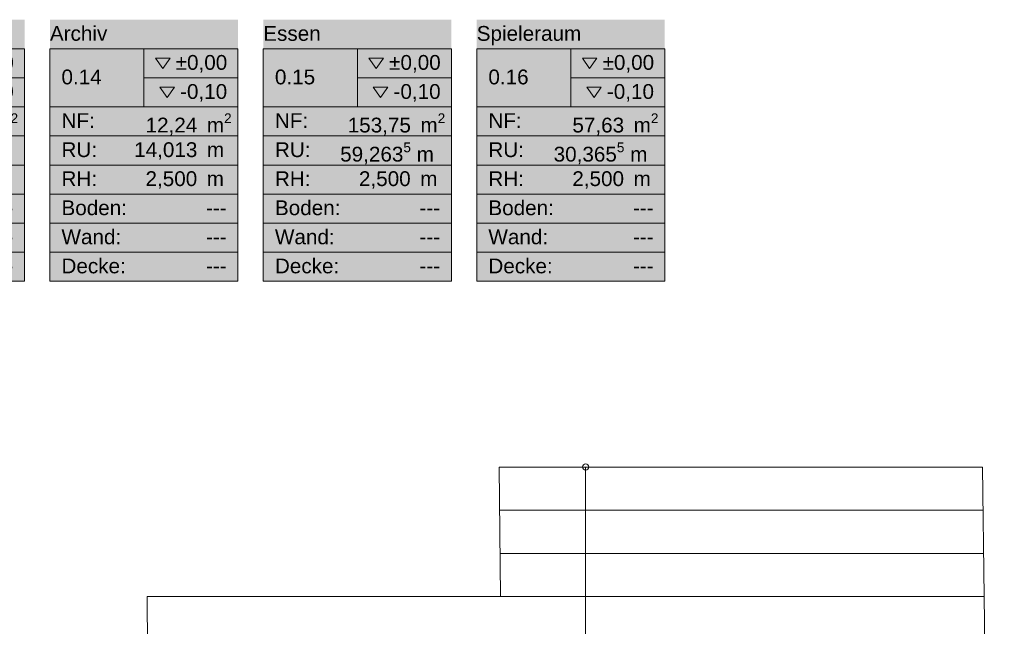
# Model space of a CAD drawing. Header units: metres. Extents: x -89 to 754, y -195 to 69.
# Tile 11 of 256: x -51.27 to -39.62, y 38.35 to 45.52. Entities that reach past the tile are written whole.
import ezdxf
from ezdxf.enums import TextEntityAlignment as Align

# ---------------------------------------------------------------- set-up
doc = ezdxf.new("R2010")
doc.units = ezdxf.units.M
doc.header["$MEASUREMENT"] = 0
for name, color, linetype in [('00 Schraffuren', 7, 'Continuous'), ('40 Treppe', 7, 'Continuous'), ('80 Raum', 7, 'Continuous'), ('90 Allgemein Dokumentation', 7, 'Continuous'), ('Neubau_80 Raum', 7, 'Continuous')]:
    doc.layers.add(name, color=color, linetype=linetype)
doc.styles.add('ERSTELLTER_STIL_1', font='arial.ttf')
doc.styles.add('ERSTELLTER_STIL_4', font='arial.ttf')

# ---------------------------------------------------------------- blocks, each defined once
blk = doc.blocks.new('Essen _0.15_32_1', base_point=(-47.275, 43.974))
at = {"layer": 'Neubau_80 Raum', "linetype": 'Continuous', "lineweight": 0, "true_color": 0x272a1c}
blk.add_hatch(color=250, dxfattribs=at).paths.add_polyline_path([(-48.388, 42.427), (-46.163, 42.427), (-46.163, 45.521), (-48.388, 45.521)])
at = {"layer": 'Neubau_80 Raum', "linetype": 'Continuous', "lineweight": 0, "true_color": 0x000000}
blk.add_hatch(color=18, dxfattribs=at).paths.add_polyline_path([(-47.086, 44.722), (-47, 44.601), (-46.914, 44.722)])
at = {"layer": 'Neubau_80 Raum', "color": 7, "linetype": 'Continuous', "lineweight": 9}
for p, q in [((-46.163, 45.177), (-48.388, 45.177)), ((-48.388, 45.177), (-48.388, 42.427)), ((-48.388, 45.177), (-46.163, 45.177)), ((-48.388, 44.489), (-48.388, 45.177)), ((-47.275, 45.177), (-47.275, 44.489)), ((-46.163, 42.427), (-46.163, 45.177)), ((-46.163, 45.177), (-46.163, 44.489)), ((-47.275, 44.833), (-46.163, 44.833)), ((-46.163, 44.489), (-48.388, 44.489)), ((-48.388, 44.489), (-46.163, 44.489)), ((-48.388, 44.146), (-48.388, 44.489)), ((-46.163, 44.489), (-46.163, 44.146)), ((-46.163, 44.146), (-48.388, 44.146)), ((-48.388, 44.146), (-46.163, 44.146)), ((-48.388, 43.802), (-48.388, 44.146)), ((-46.163, 44.146), (-46.163, 43.802)), ((-46.163, 43.802), (-48.388, 43.802)), ((-48.388, 43.802), (-46.163, 43.802)), ((-48.388, 43.458), (-48.388, 43.802)), ((-46.163, 43.802), (-46.163, 43.458)), ((-46.163, 43.458), (-48.388, 43.458)), ((-48.388, 43.458), (-46.163, 43.458)), ((-48.388, 43.114), (-48.388, 43.458)), ((-46.163, 43.458), (-46.163, 43.114)), ((-46.163, 43.114), (-48.388, 43.114)), ((-48.388, 43.114), (-46.163, 43.114)), ((-48.388, 42.771), (-48.388, 43.114)), ((-46.163, 43.114), (-46.163, 42.771)), ((-46.163, 42.771), (-48.388, 42.771)), ((-48.388, 42.771), (-46.163, 42.771)), ((-48.388, 42.427), (-48.388, 42.771)), ((-46.163, 42.771), (-46.163, 42.427)), ((-48.388, 42.427), (-46.163, 42.427)), ((-46.163, 42.427), (-48.388, 42.427))]:
    blk.add_line(p, q, dxfattribs=at)
at = {"layer": 'Neubau_80 Raum', "color": 7, "linetype": 'Continuous', "lineweight": 13, "flags": 128}
for points in [[(-47.138, 45.066), (-47.052, 44.944), (-46.966, 45.066)], [(-47.086, 44.722), (-47, 44.601), (-46.914, 44.722)]]:
    blk.add_lwpolyline(points, close=True, dxfattribs=at)
at = {"layer": 'Neubau_80 Raum', "color": 7, "lineweight": 9, "char_height": 0.175, "attachment_point": 1, "style": 'ERSTELLTER_STIL_1'}
for s, insert in [('\\A1;{\\pql;\\pt0,0.05;\\fArial|b0|i0|c0|p0;\\W1.000000;±0,00\\fArial|b0|i0|c0|p0;\\W1.000000;\\A1{\\H.66x;\\S^  ;}\\fArial|b0|i0|c0|p0;\\W1.000000;\\fArial|b0|i0|c0|p0;\\W1.000000;\\A1{\\H.66x;\\S^  ;}}', (-46.899, 45.103)), ('\\A1;{\\pql;\\pt0,0.05;\\fArial|b0|i0|c0|p0;\\W1.000000;-0,10\\fArial|b0|i0|c0|p0;\\W1.000000;\\A1{\\H.66x;\\S^  ;}\\fArial|b0|i0|c0|p0;\\W1.000000;\\fArial|b0|i0|c0|p0;\\W1.000000;\\A1{\\H.66x;\\S^  ;}}', (-46.847, 44.759)), ('\\A1;{\\pql;\\pt0,0.05;\\fArial|b0|i0|c0|p0;\\W1.000000;153,75\\fArial|b0|i0|c0|p0;\\W1.000000;\\A1{\\H.66x;\\S^  ;}\\fArial|b0|i0|c0|p0;\\W1.000000; m\\fArial|b0|i0|c0|p0;\\W1.000000;\\A1{\\H.66x;\\S2^  ;}}', (-47.389, 44.413)), ('\\A1;{\\pql;\\pt0,0.05;\\fArial|b0|i0|c0|p0;\\W1.000000;59,263\\fArial|b0|i0|c0|p0;\\W1.000000;\\A1{\\H.66x;\\S5^  ;}\\fArial|b0|i0|c0|p0;\\W1.000000; m\\fArial|b0|i0|c0|p0;\\W1.000000;\\A1{\\H.66x;\\S^  ;}}', (-47.478, 44.069)), ('\\A1;{\\pql;\\pt0,0.05;\\fArial|b0|i0|c0|p0;\\W1.000000;2,500\\fArial|b0|i0|c0|p0;\\W1.000000;\\A1{\\H.66x;\\S^  ;}\\fArial|b0|i0|c0|p0;\\W1.000000; m\\fArial|b0|i0|c0|p0;\\W1.000000;\\A1{\\H.66x;\\S^  ;}}', (-47.256, 43.728))]:
    blk.add_mtext(s, dxfattribs=dict(at, insert=insert))
at = {"layer": 'Neubau_80 Raum', "color": 7, "lineweight": 9}
for tag, style, p in [('ROOM_NAME', 'ERSTELLTER_STIL_4', (-48.388, 45.446)), ('DUMMY_850', 'ERSTELLTER_STIL_4', (-46.3, 45.486)), ('ROOM_NUMBER', 'ERSTELLTER_STIL_1', (-48.25, 44.931)), ('measuredNetAreaCode', 'ERSTELLTER_STIL_1', (-48.25, 44.415)), ('perimeterCode', 'ERSTELLTER_STIL_1', (-48.25, 44.071)), ('ceilingHeightCode', 'ERSTELLTER_STIL_1', (-48.25, 43.728)), ('measuredAreaCode', 'ERSTELLTER_STIL_1', (-48.25, 43.384)), ('DUMMY_851_0', 'ERSTELLTER_STIL_1', (-46.54, 43.384)), ('DUMMY_852', 'ERSTELLTER_STIL_1', (-48.25, 43.04)), ('DUMMY_851_1', 'ERSTELLTER_STIL_1', (-46.54, 43.04)), ('DUMMY_853', 'ERSTELLTER_STIL_1', (-48.25, 42.696)), ('DUMMY_851_2', 'ERSTELLTER_STIL_1', (-46.54, 42.696))]:
    blk.add_attdef(tag, text='', height=0.175, dxfattribs=dict(at, style=style)).set_placement(p, align=Align.TOP_LEFT)
blk = doc.blocks.new('Spieleraum_0.16_33_1', base_point=(-44.75, 43.974))
at = {"layer": 'Neubau_80 Raum', "linetype": 'Continuous', "lineweight": 0, "true_color": 0x272a1c}
blk.add_hatch(color=250, dxfattribs=at).paths.add_polyline_path([(-45.863, 42.427), (-43.638, 42.427), (-43.638, 45.521), (-45.863, 45.521)])
at = {"layer": 'Neubau_80 Raum', "linetype": 'Continuous', "lineweight": 0, "true_color": 0x000000}
blk.add_hatch(color=18, dxfattribs=at).paths.add_polyline_path([(-44.561, 44.722), (-44.475, 44.601), (-44.389, 44.722)])
at = {"layer": 'Neubau_80 Raum', "color": 7, "linetype": 'Continuous', "lineweight": 9}
for p, q in [((-43.638, 45.177), (-45.863, 45.177)), ((-45.863, 45.177), (-45.863, 42.427)), ((-45.863, 45.177), (-43.638, 45.177)), ((-45.863, 44.489), (-45.863, 45.177)), ((-44.75, 45.177), (-44.75, 44.489)), ((-43.638, 42.427), (-43.638, 45.177)), ((-43.638, 45.177), (-43.638, 44.489)), ((-44.75, 44.833), (-43.638, 44.833)), ((-43.638, 44.489), (-45.863, 44.489)), ((-45.863, 44.489), (-43.638, 44.489)), ((-45.863, 44.146), (-45.863, 44.489)), ((-43.638, 44.489), (-43.638, 44.146)), ((-43.638, 44.146), (-45.863, 44.146)), ((-45.863, 44.146), (-43.638, 44.146)), ((-45.863, 43.802), (-45.863, 44.146)), ((-43.638, 44.146), (-43.638, 43.802)), ((-43.638, 43.802), (-45.863, 43.802)), ((-45.863, 43.802), (-43.638, 43.802)), ((-45.863, 43.458), (-45.863, 43.802)), ((-43.638, 43.802), (-43.638, 43.458)), ((-43.638, 43.458), (-45.863, 43.458)), ((-45.863, 43.458), (-43.638, 43.458)), ((-45.863, 43.114), (-45.863, 43.458)), ((-43.638, 43.458), (-43.638, 43.114)), ((-43.638, 43.114), (-45.863, 43.114)), ((-45.863, 43.114), (-43.638, 43.114)), ((-45.863, 42.771), (-45.863, 43.114)), ((-43.638, 43.114), (-43.638, 42.771)), ((-43.638, 42.771), (-45.863, 42.771)), ((-45.863, 42.771), (-43.638, 42.771)), ((-45.863, 42.427), (-45.863, 42.771)), ((-43.638, 42.771), (-43.638, 42.427)), ((-45.863, 42.427), (-43.638, 42.427)), ((-43.638, 42.427), (-45.863, 42.427))]:
    blk.add_line(p, q, dxfattribs=at)
at = {"layer": 'Neubau_80 Raum', "color": 7, "linetype": 'Continuous', "lineweight": 13, "flags": 128}
for points in [[(-44.613, 45.066), (-44.527, 44.944), (-44.441, 45.066)], [(-44.561, 44.722), (-44.475, 44.601), (-44.389, 44.722)]]:
    blk.add_lwpolyline(points, close=True, dxfattribs=at)
at = {"layer": 'Neubau_80 Raum', "color": 7, "lineweight": 9, "char_height": 0.175, "attachment_point": 1, "style": 'ERSTELLTER_STIL_1'}
for s, insert in [('\\A1;{\\pql;\\pt0,0.05;\\fArial|b0|i0|c0|p0;\\W1.000000;±0,00\\fArial|b0|i0|c0|p0;\\W1.000000;\\A1{\\H.66x;\\S^  ;}\\fArial|b0|i0|c0|p0;\\W1.000000;\\fArial|b0|i0|c0|p0;\\W1.000000;\\A1{\\H.66x;\\S^  ;}}', (-44.374, 45.103)), ('\\A1;{\\pql;\\pt0,0.05;\\fArial|b0|i0|c0|p0;\\W1.000000;-0,10\\fArial|b0|i0|c0|p0;\\W1.000000;\\A1{\\H.66x;\\S^  ;}\\fArial|b0|i0|c0|p0;\\W1.000000;\\fArial|b0|i0|c0|p0;\\W1.000000;\\A1{\\H.66x;\\S^  ;}}', (-44.323, 44.759)), ('\\A1;{\\pql;\\pt0,0.05;\\fArial|b0|i0|c0|p0;\\W1.000000;57,63\\fArial|b0|i0|c0|p0;\\W1.000000;\\A1{\\H.66x;\\S^  ;}\\fArial|b0|i0|c0|p0;\\W1.000000; m\\fArial|b0|i0|c0|p0;\\W1.000000;\\A1{\\H.66x;\\S2^  ;}}', (-44.731, 44.413)), ('\\A1;{\\pql;\\pt0,0.05;\\fArial|b0|i0|c0|p0;\\W1.000000;30,365\\fArial|b0|i0|c0|p0;\\W1.000000;\\A1{\\H.66x;\\S5^  ;}\\fArial|b0|i0|c0|p0;\\W1.000000; m\\fArial|b0|i0|c0|p0;\\W1.000000;\\A1{\\H.66x;\\S^  ;}}', (-44.953, 44.069)), ('\\A1;{\\pql;\\pt0,0.05;\\fArial|b0|i0|c0|p0;\\W1.000000;2,500\\fArial|b0|i0|c0|p0;\\W1.000000;\\A1{\\H.66x;\\S^  ;}\\fArial|b0|i0|c0|p0;\\W1.000000; m\\fArial|b0|i0|c0|p0;\\W1.000000;\\A1{\\H.66x;\\S^  ;}}', (-44.732, 43.728))]:
    blk.add_mtext(s, dxfattribs=dict(at, insert=insert))
at = {"layer": 'Neubau_80 Raum', "color": 7, "lineweight": 9}
for tag, style, p in [('ROOM_NAME', 'ERSTELLTER_STIL_4', (-45.863, 45.446)), ('DUMMY_850', 'ERSTELLTER_STIL_4', (-43.776, 45.486)), ('ROOM_NUMBER', 'ERSTELLTER_STIL_1', (-45.725, 44.931)), ('measuredNetAreaCode', 'ERSTELLTER_STIL_1', (-45.725, 44.415)), ('perimeterCode', 'ERSTELLTER_STIL_1', (-45.725, 44.071)), ('ceilingHeightCode', 'ERSTELLTER_STIL_1', (-45.725, 43.728)), ('measuredAreaCode', 'ERSTELLTER_STIL_1', (-45.725, 43.384)), ('DUMMY_851_0', 'ERSTELLTER_STIL_1', (-44.015, 43.384)), ('DUMMY_852', 'ERSTELLTER_STIL_1', (-45.725, 43.04)), ('DUMMY_851_1', 'ERSTELLTER_STIL_1', (-44.015, 43.04)), ('DUMMY_853', 'ERSTELLTER_STIL_1', (-45.725, 42.696)), ('DUMMY_851_2', 'ERSTELLTER_STIL_1', (-44.015, 42.696))]:
    blk.add_attdef(tag, text='', height=0.175, dxfattribs=dict(at, style=style)).set_placement(p, align=Align.TOP_LEFT)
blk = doc.blocks.new('Archiv_0.14_35_1', base_point=(-49.8, 43.974))
at = {"layer": '80 Raum', "linetype": 'Continuous', "lineweight": 0, "true_color": 0x2a303f}
blk.add_hatch(color=169, dxfattribs=at).paths.add_polyline_path([(-50.912, 42.427), (-48.688, 42.427), (-48.688, 45.521), (-50.912, 45.521)])
at = {"layer": '80 Raum', "linetype": 'Continuous', "lineweight": 0, "true_color": 0x000000}
blk.add_hatch(color=18, dxfattribs=at).paths.add_polyline_path([(-49.611, 44.722), (-49.525, 44.601), (-49.439, 44.722)])
at = {"layer": '80 Raum', "color": 7, "linetype": 'Continuous', "lineweight": 9}
for p, q in [((-48.688, 45.177), (-50.912, 45.177)), ((-50.912, 45.177), (-50.912, 42.427)), ((-50.912, 45.177), (-48.688, 45.177)), ((-50.912, 44.489), (-50.912, 45.177)), ((-49.8, 45.177), (-49.8, 44.489)), ((-48.688, 42.427), (-48.688, 45.177)), ((-48.688, 45.177), (-48.688, 44.489)), ((-49.8, 44.833), (-48.688, 44.833)), ((-48.688, 44.489), (-50.912, 44.489)), ((-50.912, 44.489), (-48.688, 44.489)), ((-50.912, 44.146), (-50.912, 44.489)), ((-48.688, 44.489), (-48.688, 44.146)), ((-48.688, 44.146), (-50.912, 44.146)), ((-50.912, 44.146), (-48.688, 44.146)), ((-50.912, 43.802), (-50.912, 44.146)), ((-48.688, 44.146), (-48.688, 43.802)), ((-48.688, 43.802), (-50.912, 43.802)), ((-50.912, 43.802), (-48.688, 43.802)), ((-50.912, 43.458), (-50.912, 43.802)), ((-48.688, 43.802), (-48.688, 43.458)), ((-48.688, 43.458), (-50.912, 43.458)), ((-50.912, 43.458), (-48.688, 43.458)), ((-50.912, 43.114), (-50.912, 43.458)), ((-48.688, 43.458), (-48.688, 43.114)), ((-48.688, 43.114), (-50.912, 43.114)), ((-50.912, 43.114), (-48.688, 43.114)), ((-50.912, 42.771), (-50.912, 43.114)), ((-48.688, 43.114), (-48.688, 42.771)), ((-48.688, 42.771), (-50.912, 42.771)), ((-50.912, 42.771), (-48.688, 42.771)), ((-50.912, 42.427), (-50.912, 42.771)), ((-48.688, 42.771), (-48.688, 42.427)), ((-50.912, 42.427), (-48.688, 42.427)), ((-48.688, 42.427), (-50.912, 42.427))]:
    blk.add_line(p, q, dxfattribs=at)
at = {"layer": '80 Raum', "color": 7, "linetype": 'Continuous', "lineweight": 13, "flags": 128}
for points in [[(-49.662, 45.066), (-49.577, 44.944), (-49.491, 45.066)], [(-49.611, 44.722), (-49.525, 44.601), (-49.439, 44.722)]]:
    blk.add_lwpolyline(points, close=True, dxfattribs=at)
at = {"layer": '80 Raum', "color": 7, "lineweight": 9, "char_height": 0.175, "attachment_point": 1, "style": 'ERSTELLTER_STIL_1'}
for s, insert in [('\\A1;{\\pql;\\pt0,0.05;\\fArial|b0|i0|c0|p0;\\W1.000000;±0,00\\fArial|b0|i0|c0|p0;\\W1.000000;\\A1{\\H.66x;\\S^  ;}\\fArial|b0|i0|c0|p0;\\W1.000000;\\fArial|b0|i0|c0|p0;\\W1.000000;\\A1{\\H.66x;\\S^  ;}}', (-49.424, 45.103)), ('\\A1;{\\pql;\\pt0,0.05;\\fArial|b0|i0|c0|p0;\\W1.000000;-0,10\\fArial|b0|i0|c0|p0;\\W1.000000;\\A1{\\H.66x;\\S^  ;}\\fArial|b0|i0|c0|p0;\\W1.000000;\\fArial|b0|i0|c0|p0;\\W1.000000;\\A1{\\H.66x;\\S^  ;}}', (-49.372, 44.759)), ('\\A1;{\\pql;\\pt0,0.05;\\fArial|b0|i0|c0|p0;\\W1.000000;12,24\\fArial|b0|i0|c0|p0;\\W1.000000;\\A1{\\H.66x;\\S^  ;}\\fArial|b0|i0|c0|p0;\\W1.000000; m\\fArial|b0|i0|c0|p0;\\W1.000000;\\A1{\\H.66x;\\S2^  ;}}', (-49.78, 44.413)), ('\\A1;{\\pql;\\pt0,0.05;\\fArial|b0|i0|c0|p0;\\W1.000000;14,013\\fArial|b0|i0|c0|p0;\\W1.000000;\\A1{\\H.66x;\\S^  ;}\\fArial|b0|i0|c0|p0;\\W1.000000; m\\fArial|b0|i0|c0|p0;\\W1.000000;\\A1{\\H.66x;\\S^  ;}}', (-49.915, 44.071)), ('\\A1;{\\pql;\\pt0,0.05;\\fArial|b0|i0|c0|p0;\\W1.000000;2,500\\fArial|b0|i0|c0|p0;\\W1.000000;\\A1{\\H.66x;\\S^  ;}\\fArial|b0|i0|c0|p0;\\W1.000000; m\\fArial|b0|i0|c0|p0;\\W1.000000;\\A1{\\H.66x;\\S^  ;}}', (-49.781, 43.728))]:
    blk.add_mtext(s, dxfattribs=dict(at, insert=insert))
at = {"layer": '80 Raum', "color": 7, "lineweight": 9}
for tag, style, p in [('ROOM_NAME', 'ERSTELLTER_STIL_4', (-50.912, 45.446)), ('DUMMY_850', 'ERSTELLTER_STIL_4', (-48.825, 45.486)), ('ROOM_NUMBER', 'ERSTELLTER_STIL_1', (-50.775, 44.931)), ('measuredNetAreaCode', 'ERSTELLTER_STIL_1', (-50.775, 44.415)), ('perimeterCode', 'ERSTELLTER_STIL_1', (-50.775, 44.071)), ('ceilingHeightCode', 'ERSTELLTER_STIL_1', (-50.775, 43.728)), ('measuredAreaCode', 'ERSTELLTER_STIL_1', (-50.775, 43.384)), ('DUMMY_851_0', 'ERSTELLTER_STIL_1', (-49.065, 43.384)), ('DUMMY_852', 'ERSTELLTER_STIL_1', (-50.775, 43.04)), ('DUMMY_851_1', 'ERSTELLTER_STIL_1', (-49.065, 43.04)), ('DUMMY_853', 'ERSTELLTER_STIL_1', (-50.775, 42.696)), ('DUMMY_851_2', 'ERSTELLTER_STIL_1', (-49.065, 42.696))]:
    blk.add_attdef(tag, text='', height=0.175, dxfattribs=dict(at, style=style)).set_placement(p, align=Align.TOP_LEFT)
blk = doc.blocks.new('Garderobe_0.13_39_1', base_point=(-52.325, 43.974))
at = {"layer": '80 Raum', "linetype": 'Continuous', "lineweight": 0, "true_color": 0x272a1c}
blk.add_hatch(color=250, dxfattribs=at).paths.add_polyline_path([(-53.437, 42.427), (-51.212, 42.427), (-51.212, 45.521), (-53.437, 45.521)])
at = {"layer": '80 Raum', "linetype": 'Continuous', "lineweight": 0, "true_color": 0x000000}
blk.add_hatch(color=18, dxfattribs=at).paths.add_polyline_path([(-52.135, 44.722), (-52.05, 44.601), (-51.964, 44.722)])
at = {"layer": '80 Raum', "color": 7, "linetype": 'Continuous', "lineweight": 9}
for p, q in [((-51.212, 45.177), (-53.437, 45.177)), ((-53.437, 45.177), (-53.437, 42.427)), ((-53.437, 45.177), (-51.212, 45.177)), ((-53.437, 44.489), (-53.437, 45.177)), ((-52.325, 45.177), (-52.325, 44.489)), ((-51.212, 42.427), (-51.212, 45.177)), ((-51.212, 45.177), (-51.212, 44.489)), ((-52.325, 44.833), (-51.212, 44.833)), ((-51.212, 44.489), (-53.437, 44.489)), ((-53.437, 44.489), (-51.212, 44.489)), ((-53.437, 44.146), (-53.437, 44.489)), ((-51.212, 44.489), (-51.212, 44.146)), ((-51.212, 44.146), (-53.437, 44.146)), ((-53.437, 44.146), (-51.212, 44.146)), ((-53.437, 43.802), (-53.437, 44.146)), ((-51.212, 44.146), (-51.212, 43.802)), ((-51.212, 43.802), (-53.437, 43.802)), ((-53.437, 43.802), (-51.212, 43.802)), ((-53.437, 43.458), (-53.437, 43.802)), ((-51.212, 43.802), (-51.212, 43.458)), ((-51.212, 43.458), (-53.437, 43.458)), ((-53.437, 43.458), (-51.212, 43.458)), ((-53.437, 43.114), (-53.437, 43.458)), ((-51.212, 43.458), (-51.212, 43.114)), ((-51.212, 43.114), (-53.437, 43.114)), ((-53.437, 43.114), (-51.212, 43.114)), ((-53.437, 42.771), (-53.437, 43.114)), ((-51.212, 43.114), (-51.212, 42.771)), ((-51.212, 42.771), (-53.437, 42.771)), ((-53.437, 42.771), (-51.212, 42.771)), ((-53.437, 42.427), (-53.437, 42.771)), ((-51.212, 42.771), (-51.212, 42.427)), ((-53.437, 42.427), (-51.212, 42.427)), ((-51.212, 42.427), (-53.437, 42.427))]:
    blk.add_line(p, q, dxfattribs=at)
at = {"layer": '80 Raum', "color": 7, "linetype": 'Continuous', "lineweight": 13, "flags": 128}
for points in [[(-52.187, 45.066), (-52.101, 44.944), (-52.015, 45.066)], [(-52.135, 44.722), (-52.05, 44.601), (-51.964, 44.722)]]:
    blk.add_lwpolyline(points, close=True, dxfattribs=at)
at = {"layer": '80 Raum', "color": 7, "lineweight": 9, "char_height": 0.175, "attachment_point": 1, "style": 'ERSTELLTER_STIL_1'}
for s, insert in [('\\A1;{\\pql;\\pt0,0.05;\\fArial|b0|i0|c0|p0;\\W1.000000;±0,00\\fArial|b0|i0|c0|p0;\\W1.000000;\\A1{\\H.66x;\\S^  ;}\\fArial|b0|i0|c0|p0;\\W1.000000;\\fArial|b0|i0|c0|p0;\\W1.000000;\\A1{\\H.66x;\\S^  ;}}', (-51.949, 45.103)), ('\\A1;{\\pql;\\pt0,0.05;\\fArial|b0|i0|c0|p0;\\W1.000000;-0,10\\fArial|b0|i0|c0|p0;\\W1.000000;\\A1{\\H.66x;\\S^  ;}\\fArial|b0|i0|c0|p0;\\W1.000000;\\fArial|b0|i0|c0|p0;\\W1.000000;\\A1{\\H.66x;\\S^  ;}}', (-51.897, 44.759)), ('\\A1;{\\pql;\\pt0,0.05;\\fArial|b0|i0|c0|p0;\\W1.000000;25,39\\fArial|b0|i0|c0|p0;\\W1.000000;\\A1{\\H.66x;\\S^  ;}\\fArial|b0|i0|c0|p0;\\W1.000000; m\\fArial|b0|i0|c0|p0;\\W1.000000;\\A1{\\H.66x;\\S2^  ;}}', (-52.305, 44.413)), ('\\A1;{\\pql;\\pt0,0.05;\\fArial|b0|i0|c0|p0;\\W1.000000;21,077\\fArial|b0|i0|c0|p0;\\W1.000000;\\A1{\\H.66x;\\S^  ;}\\fArial|b0|i0|c0|p0;\\W1.000000; m\\fArial|b0|i0|c0|p0;\\W1.000000;\\A1{\\H.66x;\\S^  ;}}', (-52.44, 44.071)), ('\\A1;{\\pql;\\pt0,0.05;\\fArial|b0|i0|c0|p0;\\W1.000000;2,500\\fArial|b0|i0|c0|p0;\\W1.000000;\\A1{\\H.66x;\\S^  ;}\\fArial|b0|i0|c0|p0;\\W1.000000; m\\fArial|b0|i0|c0|p0;\\W1.000000;\\A1{\\H.66x;\\S^  ;}}', (-52.306, 43.728))]:
    blk.add_mtext(s, dxfattribs=dict(at, insert=insert))
at = {"layer": '80 Raum', "color": 7, "lineweight": 9}
for tag, style, p in [('ROOM_NAME', 'ERSTELLTER_STIL_4', (-53.437, 45.446)), ('DUMMY_850', 'ERSTELLTER_STIL_4', (-51.35, 45.486)), ('ROOM_NUMBER', 'ERSTELLTER_STIL_1', (-53.3, 44.931)), ('measuredNetAreaCode', 'ERSTELLTER_STIL_1', (-53.3, 44.415)), ('perimeterCode', 'ERSTELLTER_STIL_1', (-53.3, 44.071)), ('ceilingHeightCode', 'ERSTELLTER_STIL_1', (-53.3, 43.728)), ('measuredAreaCode', 'ERSTELLTER_STIL_1', (-53.3, 43.384)), ('DUMMY_851_0', 'ERSTELLTER_STIL_1', (-51.59, 43.384)), ('DUMMY_852', 'ERSTELLTER_STIL_1', (-53.3, 43.04)), ('DUMMY_851_1', 'ERSTELLTER_STIL_1', (-51.59, 43.04)), ('DUMMY_853', 'ERSTELLTER_STIL_1', (-53.3, 42.696)), ('DUMMY_851_2', 'ERSTELLTER_STIL_1', (-51.59, 42.696))]:
    blk.add_attdef(tag, text='', height=0.175, dxfattribs=dict(at, style=style)).set_placement(p, align=Align.TOP_LEFT)

msp = doc.modelspace()

# ---------------------------------------------------------------- linework, layer by layer
at = {"layer": '00 Schraffuren', "color": 7, "linetype": 'Continuous', "lineweight": 9}
msp.add_line((-44.575, 40.23), (-44.575, 36.745), dxfattribs=at)
at = {"layer": '40 Treppe', "color": 7, "linetype": 'Continuous', "lineweight": 9}
msp.add_lwpolyline([(-44.575, 40.268, 1), (-44.575, 40.193, 1)], format="xyb", close=True, dxfattribs=at)
at = {"layer": '90 Allgemein Dokumentation', "color": 7, "linetype": 'Continuous', "lineweight": 9}
for p, q in [((-39.878, 40.23), (-45.599, 40.23)), ((-45.583, 38.697), (-45.599, 40.23)), ((-39.86, 38.697), (-39.878, 40.23)), ((-39.872, 39.719), (-45.594, 39.719)), ((-39.866, 39.208), (-45.588, 39.208)), ((-39.86, 38.697), (-49.762, 38.697)), ((-49.762, 38.697), (-49.724, 35.184)), ((-39.622, 18.074), (-39.86, 38.697))]:
    msp.add_line(p, q, dxfattribs=at)

# ---------------------------------------------------------------- block references
at = {"layer": '80 Raum', "color": 7, "linetype": 'Continuous', "lineweight": 13}
ref = msp.add_blockref('Garderobe_0.13_39_1', (-52.325, 43.974), dxfattribs=at)
ref.add_attrib('ROOM_NAME', 'Garderobe', dxfattribs={"color": 7, "lineweight": 9, "height": 0.175, "style": 'ERSTELLTER_STIL_4'}).set_placement((-53.437, 45.446), align=Align.TOP_LEFT)
ref.add_attrib('ROOM_NUMBER', '0.13', dxfattribs={"color": 7, "lineweight": 9, "height": 0.175, "style": 'ERSTELLTER_STIL_1'}).set_placement((-53.3, 44.931), align=Align.TOP_LEFT)
ref.add_attrib('measuredAreaCode', 'Boden: ', dxfattribs={"color": 7, "lineweight": 9, "height": 0.175, "style": 'ERSTELLTER_STIL_1'}).set_placement((-53.3, 43.384), align=Align.TOP_LEFT)
ref.add_attrib('measuredNetAreaCode', 'NF: ', dxfattribs={"color": 7, "lineweight": 9, "height": 0.175, "style": 'ERSTELLTER_STIL_1'}).set_placement((-53.3, 44.415), align=Align.TOP_LEFT)
ref.add_attrib('perimeterCode', 'RU: ', dxfattribs={"color": 7, "lineweight": 9, "height": 0.175, "style": 'ERSTELLTER_STIL_1'}).set_placement((-53.3, 44.071), align=Align.TOP_LEFT)
ref.add_attrib('ceilingHeightCode', 'RH: ', dxfattribs={"color": 7, "lineweight": 9, "height": 0.175, "style": 'ERSTELLTER_STIL_1'}).set_placement((-53.3, 43.728), align=Align.TOP_LEFT)
ref.add_attrib('DUMMY_851', '---', dxfattribs={"color": 7, "lineweight": 9, "height": 0.175, "style": 'ERSTELLTER_STIL_1'}).set_placement((-51.59, 43.384), align=Align.TOP_LEFT)
ref.add_attrib('DUMMY_851_1', '---', dxfattribs={"color": 7, "lineweight": 9, "height": 0.175, "style": 'ERSTELLTER_STIL_1'}).set_placement((-51.59, 43.04), align=Align.TOP_LEFT)
ref.add_attrib('DUMMY_851_2', '---', dxfattribs={"color": 7, "lineweight": 9, "height": 0.175, "style": 'ERSTELLTER_STIL_1'}).set_placement((-51.59, 42.696), align=Align.TOP_LEFT)
ref.add_attrib('DUMMY_852', 'Wand: ', dxfattribs={"color": 7, "lineweight": 9, "height": 0.175, "style": 'ERSTELLTER_STIL_1'}).set_placement((-53.3, 43.04), align=Align.TOP_LEFT)
ref.add_attrib('DUMMY_853', 'Decke: ', dxfattribs={"color": 7, "lineweight": 9, "height": 0.175, "style": 'ERSTELLTER_STIL_1'}).set_placement((-53.3, 42.696), align=Align.TOP_LEFT)
ref = msp.add_blockref('Archiv_0.14_35_1', (-49.8, 43.974), dxfattribs=at)
ref.add_attrib('ROOM_NAME', 'Archiv', dxfattribs={"color": 7, "lineweight": 9, "height": 0.175, "style": 'ERSTELLTER_STIL_4'}).set_placement((-50.912, 45.446), align=Align.TOP_LEFT)
ref.add_attrib('ROOM_NUMBER', '0.14', dxfattribs={"color": 7, "lineweight": 9, "height": 0.175, "style": 'ERSTELLTER_STIL_1'}).set_placement((-50.775, 44.931), align=Align.TOP_LEFT)
ref.add_attrib('measuredAreaCode', 'Boden: ', dxfattribs={"color": 7, "lineweight": 9, "height": 0.175, "style": 'ERSTELLTER_STIL_1'}).set_placement((-50.775, 43.384), align=Align.TOP_LEFT)
ref.add_attrib('measuredNetAreaCode', 'NF: ', dxfattribs={"color": 7, "lineweight": 9, "height": 0.175, "style": 'ERSTELLTER_STIL_1'}).set_placement((-50.775, 44.415), align=Align.TOP_LEFT)
ref.add_attrib('perimeterCode', 'RU: ', dxfattribs={"color": 7, "lineweight": 9, "height": 0.175, "style": 'ERSTELLTER_STIL_1'}).set_placement((-50.775, 44.071), align=Align.TOP_LEFT)
ref.add_attrib('ceilingHeightCode', 'RH: ', dxfattribs={"color": 7, "lineweight": 9, "height": 0.175, "style": 'ERSTELLTER_STIL_1'}).set_placement((-50.775, 43.728), align=Align.TOP_LEFT)
ref.add_attrib('DUMMY_851', '---', dxfattribs={"color": 7, "lineweight": 9, "height": 0.175, "style": 'ERSTELLTER_STIL_1'}).set_placement((-49.065, 43.384), align=Align.TOP_LEFT)
ref.add_attrib('DUMMY_851_1', '---', dxfattribs={"color": 7, "lineweight": 9, "height": 0.175, "style": 'ERSTELLTER_STIL_1'}).set_placement((-49.065, 43.04), align=Align.TOP_LEFT)
ref.add_attrib('DUMMY_851_2', '---', dxfattribs={"color": 7, "lineweight": 9, "height": 0.175, "style": 'ERSTELLTER_STIL_1'}).set_placement((-49.065, 42.696), align=Align.TOP_LEFT)
ref.add_attrib('DUMMY_852', 'Wand: ', dxfattribs={"color": 7, "lineweight": 9, "height": 0.175, "style": 'ERSTELLTER_STIL_1'}).set_placement((-50.775, 43.04), align=Align.TOP_LEFT)
ref.add_attrib('DUMMY_853', 'Decke: ', dxfattribs={"color": 7, "lineweight": 9, "height": 0.175, "style": 'ERSTELLTER_STIL_1'}).set_placement((-50.775, 42.696), align=Align.TOP_LEFT)
at = {"layer": 'Neubau_80 Raum', "color": 7, "linetype": 'Continuous', "lineweight": 13}
ref = msp.add_blockref('Essen _0.15_32_1', (-47.275, 43.974), dxfattribs=at)
ref.add_attrib('ROOM_NAME', 'Essen ', dxfattribs={"color": 7, "lineweight": 9, "height": 0.175, "style": 'ERSTELLTER_STIL_4'}).set_placement((-48.388, 45.446), align=Align.TOP_LEFT)
ref.add_attrib('ROOM_NUMBER', '0.15', dxfattribs={"color": 7, "lineweight": 9, "height": 0.175, "style": 'ERSTELLTER_STIL_1'}).set_placement((-48.25, 44.931), align=Align.TOP_LEFT)
ref.add_attrib('measuredAreaCode', 'Boden: ', dxfattribs={"color": 7, "lineweight": 9, "height": 0.175, "style": 'ERSTELLTER_STIL_1'}).set_placement((-48.25, 43.384), align=Align.TOP_LEFT)
ref.add_attrib('measuredNetAreaCode', 'NF: ', dxfattribs={"color": 7, "lineweight": 9, "height": 0.175, "style": 'ERSTELLTER_STIL_1'}).set_placement((-48.25, 44.415), align=Align.TOP_LEFT)
ref.add_attrib('perimeterCode', 'RU: ', dxfattribs={"color": 7, "lineweight": 9, "height": 0.175, "style": 'ERSTELLTER_STIL_1'}).set_placement((-48.25, 44.071), align=Align.TOP_LEFT)
ref.add_attrib('ceilingHeightCode', 'RH: ', dxfattribs={"color": 7, "lineweight": 9, "height": 0.175, "style": 'ERSTELLTER_STIL_1'}).set_placement((-48.25, 43.728), align=Align.TOP_LEFT)
ref.add_attrib('DUMMY_851', '---', dxfattribs={"color": 7, "lineweight": 9, "height": 0.175, "style": 'ERSTELLTER_STIL_1'}).set_placement((-46.54, 43.384), align=Align.TOP_LEFT)
ref.add_attrib('DUMMY_851_1', '---', dxfattribs={"color": 7, "lineweight": 9, "height": 0.175, "style": 'ERSTELLTER_STIL_1'}).set_placement((-46.54, 43.04), align=Align.TOP_LEFT)
ref.add_attrib('DUMMY_851_2', '---', dxfattribs={"color": 7, "lineweight": 9, "height": 0.175, "style": 'ERSTELLTER_STIL_1'}).set_placement((-46.54, 42.696), align=Align.TOP_LEFT)
ref.add_attrib('DUMMY_852', 'Wand: ', dxfattribs={"color": 7, "lineweight": 9, "height": 0.175, "style": 'ERSTELLTER_STIL_1'}).set_placement((-48.25, 43.04), align=Align.TOP_LEFT)
ref.add_attrib('DUMMY_853', 'Decke: ', dxfattribs={"color": 7, "lineweight": 9, "height": 0.175, "style": 'ERSTELLTER_STIL_1'}).set_placement((-48.25, 42.696), align=Align.TOP_LEFT)
ref = msp.add_blockref('Spieleraum_0.16_33_1', (-44.75, 43.974), dxfattribs=at)
ref.add_attrib('ROOM_NAME', 'Spieleraum', dxfattribs={"color": 7, "lineweight": 9, "height": 0.175, "style": 'ERSTELLTER_STIL_4'}).set_placement((-45.863, 45.446), align=Align.TOP_LEFT)
ref.add_attrib('ROOM_NUMBER', '0.16', dxfattribs={"color": 7, "lineweight": 9, "height": 0.175, "style": 'ERSTELLTER_STIL_1'}).set_placement((-45.725, 44.931), align=Align.TOP_LEFT)
ref.add_attrib('measuredAreaCode', 'Boden: ', dxfattribs={"color": 7, "lineweight": 9, "height": 0.175, "style": 'ERSTELLTER_STIL_1'}).set_placement((-45.725, 43.384), align=Align.TOP_LEFT)
ref.add_attrib('measuredNetAreaCode', 'NF: ', dxfattribs={"color": 7, "lineweight": 9, "height": 0.175, "style": 'ERSTELLTER_STIL_1'}).set_placement((-45.725, 44.415), align=Align.TOP_LEFT)
ref.add_attrib('perimeterCode', 'RU: ', dxfattribs={"color": 7, "lineweight": 9, "height": 0.175, "style": 'ERSTELLTER_STIL_1'}).set_placement((-45.725, 44.071), align=Align.TOP_LEFT)
ref.add_attrib('ceilingHeightCode', 'RH: ', dxfattribs={"color": 7, "lineweight": 9, "height": 0.175, "style": 'ERSTELLTER_STIL_1'}).set_placement((-45.725, 43.728), align=Align.TOP_LEFT)
ref.add_attrib('DUMMY_851', '---', dxfattribs={"color": 7, "lineweight": 9, "height": 0.175, "style": 'ERSTELLTER_STIL_1'}).set_placement((-44.015, 43.384), align=Align.TOP_LEFT)
ref.add_attrib('DUMMY_851_1', '---', dxfattribs={"color": 7, "lineweight": 9, "height": 0.175, "style": 'ERSTELLTER_STIL_1'}).set_placement((-44.015, 43.04), align=Align.TOP_LEFT)
ref.add_attrib('DUMMY_851_2', '---', dxfattribs={"color": 7, "lineweight": 9, "height": 0.175, "style": 'ERSTELLTER_STIL_1'}).set_placement((-44.015, 42.696), align=Align.TOP_LEFT)
ref.add_attrib('DUMMY_852', 'Wand: ', dxfattribs={"color": 7, "lineweight": 9, "height": 0.175, "style": 'ERSTELLTER_STIL_1'}).set_placement((-45.725, 43.04), align=Align.TOP_LEFT)
ref.add_attrib('DUMMY_853', 'Decke: ', dxfattribs={"color": 7, "lineweight": 9, "height": 0.175, "style": 'ERSTELLTER_STIL_1'}).set_placement((-45.725, 42.696), align=Align.TOP_LEFT)

doc.saveas('drawing.dxf')
